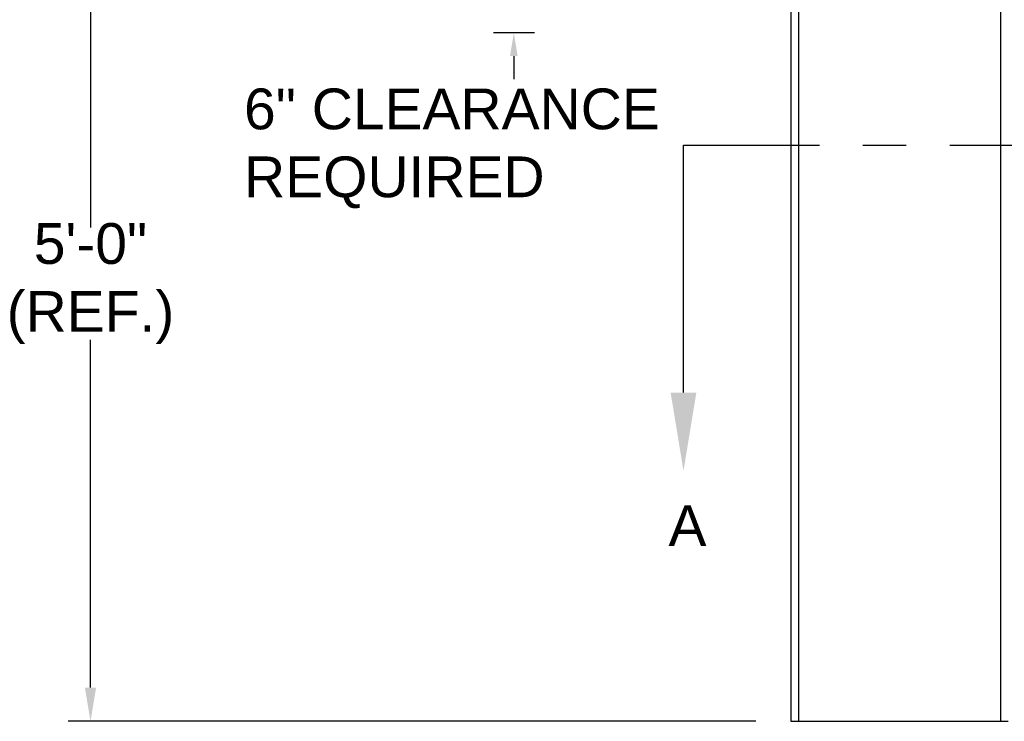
# Model space of a CAD drawing. Header units: inches. Extents: x 170 to 312, y 215 to 248.
# Tile 217 of 256: x 223.99 to 226.25, y 240.1 to 241.72. Entities that reach past the tile are written whole.
import ezdxf
from ezdxf import colors
from ezdxf.entities.mleader import LeaderData, LeaderLine
from ezdxf.math import Vec2, Vec3

# ---------------------------------------------------------------- set-up
doc = ezdxf.new("R2010")
doc.units = ezdxf.units.IN
doc.header["$LTSCALE"] = 0.25
doc.header["$MEASUREMENT"] = 0
doc.linetypes.add('CENTER', pattern=[2, 1.25, -0.25, 0.25, -0.25])
for name, color, linetype in [('ANNOTATIONS', 1, 'Continuous'), ('SECTION CUTS', 6, 'CENTER'), ('STANDARD MOTOR LH', 7, 'Continuous')]:
    doc.layers.add(name, color=color, linetype=linetype)
doc.styles.add('ARIAL', font='arial.ttf', dxfattribs={"height": 0.09375})
doc.styles.get("Standard").update_dxf_attribs({"font": 'romans.shx'})

msp = doc.modelspace()

# ---------------------------------------------------------------- linework, layer by layer
at = {"layer": 'ANNOTATIONS'}
for p, q in [((224.14786, 242.03846), (224.14786, 241.23804)), ((225.16869, 241.68543), (225.07442, 241.68543)), ((225.12156, 241.63229), (225.12156, 241.57915)), ((224.14786, 240.17949), (224.14786, 240.97952)), ((225.67809, 240.10183), (224.09676, 240.10183))]:
    msp.add_line(p, q, dxfattribs=at)
for points in [[(225.13041, 241.63229), (225.1127, 241.63229), (225.12156, 241.68543)], [(224.1608, 240.17949), (224.13491, 240.17949), (224.14786, 240.10183)]]:
    msp.add_solid(points, dxfattribs=at)
at = {"layer": 'SECTION CUTS'}
msp.add_line((225.51171, 241.42751), (232.0057, 241.42751), dxfattribs=at)
at = {"layer": 'STANDARD MOTOR LH'}
for p, q in [((225.7585, 243.38308), (225.7585, 240.10183)), ((225.77637, 243.38308), (225.77637, 240.10183)), ((226.24062, 243.38704), (226.24062, 240.10183)), ((225.7585, 240.10183), (226.2585, 240.10183))]:
    msp.add_line(p, q, dxfattribs=at)

# ---------------------------------------------------------------- texts
at = {"layer": 'ANNOTATIONS', "char_height": 0.09375, "style": 'ARIAL'}
for s, insert, attachment_point in [('6" CLEARANCE\\PREQUIRED', (224.50106, 241.41967), 4), ('5\'-0"\\P(REF.)', (224.14786, 241.10878), 5)]:
    msp.add_mtext(s, dxfattribs=dict(at, insert=insert, attachment_point=attachment_point))
at = {"layer": 'SECTION CUTS', "style": 'ARIAL'}
msp.add_text('A', height=0.09375, dxfattribs=at).set_placement((225.47723, 240.50508))

# ---------------------------------------------------------------- leaders
at = {"layer": 'SECTION CUTS'}
ml = msp.add_multileader_mtext('Standard', dxfattribs=at)
ml.set_content('', color=256)
ml.set_leader_properties()
ml.build(insert=Vec2(0, 0))
ml.multileader.update_dxf_attribs({"dogleg_length": 0, "arrow_head_size": 0.18})
ctx = ml.context
ctx.base_point, ctx.char_height, ctx.arrow_head_size, ctx.landing_gap_size, ctx.plane_origin = Vec3(225.51171, 241.42751), 0.18, 0.18, 0, Vec3(225.51171, 240.67799)
notes = []
notes.append((ctx, [(0, (1, 1, 0), (225.51171, 241.42751), (1, 0), 0, [(0, [(225.51171, 240.67799)], 0, [])])]))
ctx.mtext.insert, ctx.mtext.flow_direction = Vec3(225.51171, 241.51751), 5
for ctx, leaders in notes:
    for number, flags, end, landing, length, lines in leaders:
        leader = LeaderData()
        leader.index, (leader.has_last_leader_line, leader.has_dogleg_vector, leader.attachment_direction) = number, flags
        leader.last_leader_point, leader.dogleg_vector, leader.dogleg_length = Vec3(end), Vec3(landing), length
        for number, points, colour, breaks in lines:
            line = LeaderLine()
            line.index, line.vertices, line.color, line.breaks = number, Vec3.list(points), colors.encode_raw_color(colour), breaks
            leader.lines.append(line)
        ctx.leaders.append(leader)

doc.saveas('drawing.dxf')
